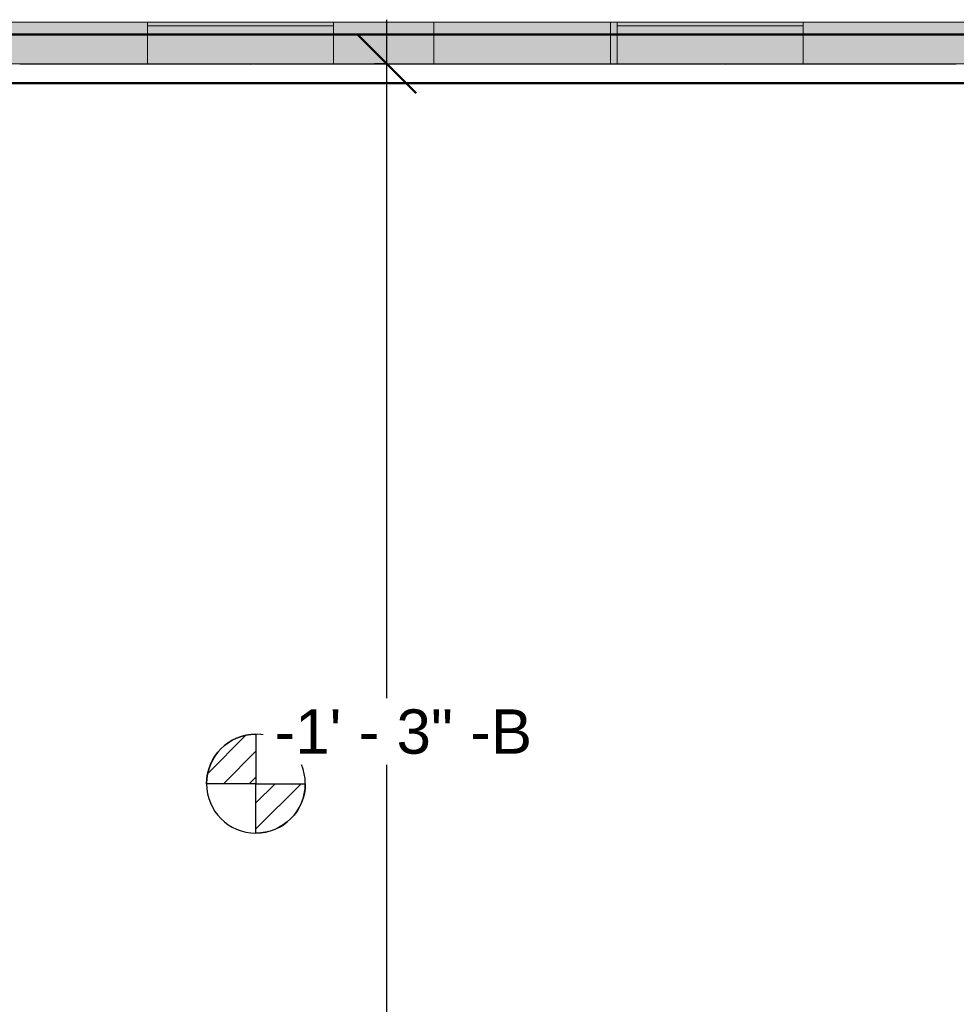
# Model space of a CAD drawing. Header units: inches. Extents: x -4126 to -1814, y 9773 to 12338.
# Tile 106 of 113: x -2433 to -2242, y 11889 to 12090. Entities that reach past the tile are written whole.
import ezdxf

# ---------------------------------------------------------------- set-up
doc = ezdxf.new("R2010")
doc.units = ezdxf.units.IN
doc.header["$MEASUREMENT"] = 0
for name, color, linetype, lineweight in [('A-ANNO-DIMS', 211, 'Continuous', 9), ('A-ANNO-DIMS-96', 211, 'Continuous', 9), ('A-WALL', 113, 'Continuous', 13), ('G-ANNO-DIMS', 111, 'Continuous', 9), ('S-FNDN', 32, 'Continuous', 13)]:
    doc.layers.add(name, color=color, linetype=linetype, lineweight=lineweight)
doc.styles.add('Arial_2', font='arial.ttf', dxfattribs={"height": 9.070866})
doc.styles.add('Century Gothic_B', font='Gothicb.ttf', dxfattribs={"height": 9})
doc.dimstyles.new('OD__1_4__Tol__', dxfattribs={"dimscale": 12, "dimtxt": 9.397514, "dimasz": 1, "dimexe": 0.75, "dimexo": 0.5, "dimgap": 0.125, "dimtad": 1, "dimrnd": 0.25, "dimzin": 1, "dimdsep": 46, "dimlunit": 4, "dimtxsty": 'Century Gothic_B', "dimblk1": 'OBLIQUE', "dimblk2": 'OBLIQUE', "dimsah": 1, "dimcen": 0.09, "dimdle": 0.75, "dimazin": 0, "dimtfac": 1, "dimtdec": 4, "dimtix": 1, "dimtmove": 0, "dimatfit": 3, "dimfxl": 1, "dimtvp": 1, "dimtfill": 1, "dimfrac": 2, "dimtolj": 1, "dimtzin": 0, "dimlwd": 30, "dimlwe": 30, "dimarcsym": 2})
pattern_1 = [(315, (24.846, 124.312), (0.027577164, 0.027577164), [])]

# ---------------------------------------------------------------- blocks, each defined once
blk = doc.blocks.new('CTR - 1st Phase - Shell_rvt-1-FRAMING PLAN - 1ST FLOOR')
at = {"layer": 'A-WALL', "lineweight": 5, "transparency": 33554585}
h = blk.add_hatch(color=13, dxfattribs=at)
h.paths.add_polyline_path([(-2138.91, 12087.19), (-2105.45, 12087.19), (-2105.45, 12089.69), (-2138.91, 12089.69), (-2138.91, 12087.59)], flags=0)
h.paths.add_polyline_path([(-2484.14, 12087.19), (-2484.14, 12089.69), (-2519.41, 12089.69), (-2519.41, 12087.19)], flags=0)
h.paths.add_polyline_path([(-2176.94, 12087.19), (-2176.94, 12089.69), (-2273.31, 12089.69), (-2273.31, 12087.19), (-2181.03, 12087.19)], flags=0)
h.paths.add_polyline_path([(-2446.11, 12087.19), (-2407.34, 12087.19), (-2407.34, 12089.69), (-2446.11, 12089.69)], flags=0)
h.paths.add_polyline_path([(-2369.31, 12087.19), (-2348.79, 12087.19), (-2348.79, 12089.69), (-2369.31, 12089.69)], flags=0)
h.paths.add_polyline_path([(-2312.66, 12087.19), (-2311.34, 12087.19), (-2311.34, 12089.69), (-2312.66, 12089.69)], flags=0)
for points in [[(-2383.63, 12087.19), (-2369.31, 12087.19), (-2369.31, 12089.69), (-2407.34, 12089.69), (-2407.34, 12087.19)], [(-2348.79, 12087.19), (-2312.66, 12087.19), (-2312.66, 12089.69), (-2348.79, 12089.69)], [(-2273.31, 12087.19), (-2273.31, 12089.69), (-2311.34, 12089.67), (-2311.34, 12087.19)], [(-2386.03, 12081.19), (-2369.31, 12081.19), (-2369.31, 12087.19), (-2407.34, 12087.19), (-2407.34, 12081.19), (-2386.46, 12081.19)], [(-2337.69, 12081.19), (-2312.66, 12081.19), (-2312.66, 12087.19), (-2348.79, 12087.19), (-2348.79, 12081.19), (-2337.73, 12081.19)], [(-2289.81, 12081.19), (-2273.31, 12081.19), (-2273.31, 12087.19), (-2311.34, 12087.19), (-2311.34, 12081.19), (-2289.85, 12081.19)], [(-2385.62, 12081.06), (-2385.2, 12081.06), (-2385.2, 12081.19), (-2386.03, 12081.19), (-2386.03, 12081.06), (-2385.66, 12081.06)], [(-2337.32, 12081.06), (-2337.32, 12081.19), (-2338.15, 12081.19), (-2338.15, 12081.06), (-2337.69, 12081.06)], [(-2289.43, 12081.06), (-2289.43, 12081.19), (-2290.27, 12081.19), (-2290.27, 12081.06), (-2289.81, 12081.06)]]:
    blk.add_hatch(color=13, dxfattribs=at).paths.add_polyline_path(points, flags=0)
h = blk.add_hatch(color=13, dxfattribs=at)
h.paths.add_polyline_path([(-2138.91, 12081.06), (-2105.45, 12081.06), (-2105.45, 12087.19), (-2138.91, 12087.19), (-2138.91, 12082.68)], flags=0)
h.paths.add_polyline_path([(-2185.32, 12081.06), (-2185.32, 12082.68), (-2176.94, 12082.68), (-2176.94, 12087.19), (-2273.31, 12087.19), (-2273.31, 12081.19), (-2194.09, 12081.19), (-2194.09, 12081.06)], flags=0)
h.paths.add_polyline_path([(-2433.5, 12081.19), (-2407.34, 12081.19), (-2407.34, 12087.19), (-2446.11, 12087.19), (-2446.11, 12081.19), (-2433.54, 12081.19)], flags=0)
h.paths.add_polyline_path([(-2519.41, 12081.19), (-2484.14, 12081.19), (-2484.14, 12087.19), (-2519.41, 12087.19), (-2519.41, 12084.16)], flags=0)
h.paths.add_polyline_path([(-2349.87, 12081.19), (-2348.79, 12081.19), (-2348.79, 12087.19), (-2369.31, 12087.19), (-2369.31, 12081.19), (-2351.26, 12081.19)], flags=0)
h.paths.add_polyline_path([(-2312.66, 12081.19), (-2311.34, 12081.19), (-2311.34, 12087.19), (-2312.66, 12087.19), (-2312.66, 12085.26)], flags=0)
h = blk.add_hatch(color=13, dxfattribs=at)
h.paths.add_polyline_path([(-2348.79, 12081.06), (-2348.79, 12081.19), (-2369.31, 12081.19), (-2369.31, 12081.06), (-2349.87, 12081.06)], flags=0)
h.paths.add_polyline_path([(-2484.14, 12081.06), (-2484.14, 12081.19), (-2518.82, 12081.19), (-2518.82, 12081.06)], flags=0)
h.paths.add_polyline_path([(-2194.5, 12081.06), (-2194.5, 12081.19), (-2194.93, 12081.19), (-2194.93, 12081.06)], flags=0)
h.paths.add_polyline_path([(-2446.11, 12081.06), (-2434.74, 12081.06), (-2434.74, 12081.19), (-2446.11, 12081.19)], flags=0)
h.paths.add_polyline_path([(-2195.33, 12081.06), (-2195.33, 12081.19), (-2240.73, 12081.19), (-2240.73, 12081.06)], flags=0)
h.paths.add_polyline_path([(-2434.34, 12081.06), (-2433.91, 12081.06), (-2433.91, 12081.19), (-2434.34, 12081.19)], flags=0)
h.paths.add_polyline_path([(-2241.12, 12081.06), (-2241.12, 12081.19), (-2241.55, 12081.19), (-2241.55, 12081.06)], flags=0)
h.paths.add_polyline_path([(-2433.08, 12081.06), (-2432.65, 12081.06), (-2432.65, 12081.19), (-2433.08, 12081.19)], flags=0)
h.paths.add_polyline_path([(-2242.39, 12081.06), (-2242.39, 12081.19), (-2242.82, 12081.19), (-2242.82, 12081.06)], flags=0)
h.paths.add_polyline_path([(-2432.26, 12081.06), (-2407.34, 12081.06), (-2407.34, 12081.19), (-2432.26, 12081.19)], flags=0)
h.paths.add_polyline_path([(-2243.21, 12081.06), (-2243.21, 12081.19), (-2273.31, 12081.19), (-2273.31, 12081.06)], flags=0)
h.paths.add_polyline_path([(-2312.66, 12081.06), (-2311.34, 12081.1), (-2311.34, 12081.19), (-2312.66, 12081.19)], flags=0)
h = blk.add_hatch(color=13, dxfattribs=at)
h.paths.add_polyline_path([(-2243.21, 12081.06), (-2242.82, 12081.06), (-2242.82, 12081.19), (-2243.21, 12081.19)], flags=0)
h.paths.add_polyline_path([(-2240.73, 12081.06), (-2240.73, 12081.19), (-2241.12, 12081.19), (-2241.12, 12081.06)], flags=0)
h.paths.add_polyline_path([(-2434.74, 12081.06), (-2434.34, 12081.06), (-2434.34, 12081.19), (-2434.74, 12081.19)], flags=0)
h.paths.add_polyline_path([(-2194.93, 12081.06), (-2194.93, 12081.19), (-2195.33, 12081.19), (-2195.33, 12081.06)], flags=0)
h.paths.add_polyline_path([(-2432.65, 12081.06), (-2432.26, 12081.06), (-2432.26, 12081.19), (-2432.65, 12081.19)], flags=0)
h = blk.add_hatch(color=13, dxfattribs=at)
h.paths.add_polyline_path([(-2194.5, 12081.06), (-2194.09, 12081.06), (-2194.13, 12081.19), (-2194.5, 12081.19)], flags=0)
h.paths.add_polyline_path([(-2433.5, 12081.06), (-2433.08, 12081.06), (-2433.08, 12081.19), (-2433.91, 12081.19), (-2433.91, 12081.06), (-2433.54, 12081.06)], flags=0)
h.paths.add_polyline_path([(-2241.93, 12081.06), (-2241.55, 12081.06), (-2241.55, 12081.19), (-2242.39, 12081.19), (-2242.39, 12081.06), (-2241.97, 12081.06)], flags=0)
h = blk.add_hatch(color=13, dxfattribs=at)
h.paths.add_polyline_path([(-2369.31, 12081.06), (-2369.31, 12081.19), (-2384.37, 12081.19), (-2384.37, 12081.06), (-2383.63, 12081.06)], flags=0)
h.paths.add_polyline_path([(-2386.86, 12081.06), (-2386.86, 12081.19), (-2407.34, 12081.19), (-2407.34, 12081.06)], flags=0)
h.paths.add_polyline_path([(-2386.46, 12081.06), (-2386.03, 12081.06), (-2386.03, 12081.19), (-2386.46, 12081.19)], flags=0)
h.paths.add_polyline_path([(-2385.2, 12081.06), (-2384.77, 12081.06), (-2384.77, 12081.19), (-2385.2, 12081.19)], flags=0)
h = blk.add_hatch(color=13, dxfattribs=at)
h.paths.add_polyline_path([(-2384.37, 12081.06), (-2384.37, 12081.19), (-2384.77, 12081.19), (-2384.77, 12081.06)], flags=0)
h.paths.add_polyline_path([(-2386.86, 12081.06), (-2386.46, 12081.06), (-2386.46, 12081.19), (-2386.86, 12081.19)], flags=0)
h = blk.add_hatch(color=13, dxfattribs=at)
h.paths.add_polyline_path([(-2312.66, 12081.06), (-2312.66, 12081.19), (-2336.49, 12081.19), (-2336.49, 12081.06), (-2316.1, 12081.06)], flags=0)
h.paths.add_polyline_path([(-2337.32, 12081.06), (-2336.89, 12081.06), (-2336.89, 12081.19), (-2337.32, 12081.19)], flags=0)
h.paths.add_polyline_path([(-2338.97, 12081.06), (-2338.97, 12081.19), (-2348.79, 12081.19), (-2348.79, 12081.06)], flags=0)
h.paths.add_polyline_path([(-2338.15, 12081.06), (-2338.15, 12081.19), (-2338.58, 12081.19), (-2338.58, 12081.06)], flags=0)
h = blk.add_hatch(color=13, dxfattribs=at)
h.paths.add_polyline_path([(-2336.49, 12081.06), (-2336.49, 12081.19), (-2336.89, 12081.19), (-2336.89, 12081.06)], flags=0)
h.paths.add_polyline_path([(-2338.58, 12081.06), (-2338.58, 12081.19), (-2338.97, 12081.19), (-2338.97, 12081.06)], flags=0)
h = blk.add_hatch(color=13, dxfattribs=at)
h.paths.add_polyline_path([(-2291.09, 12081.06), (-2291.09, 12081.19), (-2311.34, 12081.19), (-2311.34, 12081.06)], flags=0)
h.paths.add_polyline_path([(-2273.31, 12081.06), (-2273.31, 12081.19), (-2288.61, 12081.19), (-2288.61, 12081.06)], flags=0)
h.paths.add_polyline_path([(-2289, 12081.06), (-2289, 12081.19), (-2289.43, 12081.19), (-2289.43, 12081.06)], flags=0)
h.paths.add_polyline_path([(-2290.27, 12081.06), (-2290.27, 12081.19), (-2290.7, 12081.19), (-2290.7, 12081.06)], flags=0)
h = blk.add_hatch(color=13, dxfattribs=at)
h.paths.add_polyline_path([(-2290.7, 12081.06), (-2290.7, 12081.19), (-2291.09, 12081.19), (-2291.09, 12081.06)], flags=0)
h.paths.add_polyline_path([(-2288.61, 12081.06), (-2288.61, 12081.19), (-2289, 12081.19), (-2289, 12081.06)], flags=0)
at = {"layer": 'A-WALL', "color": 253}
for p, q in [((-2348.79, 12089.69), (-2519.41, 12089.69)), ((-2312.66, 12089.69), (-2348.79, 12089.69)), ((-2348.79, 12089.69), (-2348.79, 12087.19)), ((-2105.45, 12089.69), (-2312.66, 12089.69)), ((-2312.66, 12087.19), (-2312.66, 12089.69)), ((-2433.08, 12081.06), (-2433.46, 12081.06)), ((-2432.26, 12081.06), (-2432.65, 12081.06)), ((-2386.86, 12081.06), (-2386.46, 12081.06)), ((-2386.46, 12081.06), (-2386.86, 12081.06)), ((-2386.03, 12081.06), (-2385.66, 12081.06)), ((-2385.66, 12081.06), (-2386.03, 12081.06)), ((-2385.57, 12081.06), (-2385.2, 12081.06)), ((-2385.2, 12081.06), (-2385.57, 12081.06)), ((-2384.77, 12081.06), (-2384.37, 12081.06)), ((-2384.37, 12081.06), (-2384.77, 12081.06)), ((-2338.58, 12081.06), (-2338.97, 12081.06)), ((-2337.77, 12081.06), (-2338.15, 12081.06)), ((-2337.32, 12081.06), (-2337.69, 12081.06)), ((-2336.49, 12081.06), (-2336.89, 12081.06)), ((-2291.09, 12081.06), (-2290.7, 12081.06)), ((-2290.7, 12081.06), (-2291.09, 12081.06)), ((-2290.27, 12081.06), (-2289.89, 12081.06)), ((-2289.89, 12081.06), (-2290.27, 12081.06)), ((-2289.81, 12081.06), (-2289.43, 12081.06)), ((-2289.43, 12081.06), (-2289.81, 12081.06)), ((-2289, 12081.06), (-2288.61, 12081.06)), ((-2288.61, 12081.06), (-2289, 12081.06)), ((-2242.82, 12081.06), (-2243.21, 12081.06)), ((-2242.01, 12081.06), (-2242.39, 12081.06))]:
    blk.add_line(p, q, dxfattribs=at)
at = {"layer": 'A-WALL', "color": 33}
for p, q in [((-2446.11, 12089.69), (-2407.34, 12089.69)), ((-2407.34, 12089.69), (-2369.31, 12089.69)), ((-2369.31, 12089.69), (-2407.34, 12089.69)), ((-2407.34, 12089.69), (-2407.34, 12087.19)), ((-2407.34, 12088.94), (-2407.34, 12089.69)), ((-2369.31, 12088.94), (-2407.34, 12088.94)), ((-2407.34, 12088.94), (-2369.31, 12088.94)), ((-2407.34, 12087.19), (-2407.34, 12088.94)), ((-2369.31, 12089.69), (-2311.34, 12089.69)), ((-2369.31, 12088.94), (-2369.31, 12089.69)), ((-2369.31, 12087.19), (-2369.31, 12089.69)), ((-2369.31, 12088.94), (-2369.31, 12087.19)), ((-2348.79, 12089.69), (-2348.79, 12087.19)), ((-2312.66, 12087.19), (-2312.66, 12089.69)), ((-2311.34, 12089.69), (-2273.31, 12089.69)), ((-2273.31, 12089.69), (-2311.34, 12089.69)), ((-2311.34, 12089.67), (-2311.34, 12087.19)), ((-2311.34, 12088.94), (-2311.34, 12089.67)), ((-2273.31, 12088.94), (-2311.34, 12088.94)), ((-2311.34, 12088.94), (-2273.31, 12088.94)), ((-2311.34, 12087.19), (-2311.34, 12088.94)), ((-2273.31, 12089.69), (-2176.94, 12089.69)), ((-2273.31, 12088.94), (-2273.31, 12089.69)), ((-2273.31, 12087.19), (-2273.31, 12089.69)), ((-2273.31, 12088.94), (-2273.31, 12087.19)), ((-2407.34, 12087.19), (-2407.34, 12081.19)), ((-2407.34, 12081.19), (-2407.34, 12087.19)), ((-2369.31, 12087.19), (-2369.31, 12081.19)), ((-2369.31, 12081.19), (-2369.31, 12087.19)), ((-2348.79, 12087.19), (-2348.79, 12081.19)), ((-2312.66, 12081.19), (-2312.66, 12087.19)), ((-2311.34, 12087.19), (-2311.34, 12081.19)), ((-2311.34, 12081.19), (-2311.34, 12087.19)), ((-2273.31, 12087.19), (-2273.31, 12081.19)), ((-2273.31, 12081.19), (-2273.31, 12087.19)), ((-2432.65, 12081.06), (-2433.08, 12081.06)), ((-2407.34, 12081.06), (-2432.26, 12081.06)), ((-2407.34, 12081.19), (-2407.34, 12081.06)), ((-2407.34, 12081.06), (-2407.34, 12081.19)), ((-2407.34, 12081.06), (-2386.86, 12081.06)), ((-2386.86, 12081.06), (-2407.34, 12081.06)), ((-2386.46, 12081.06), (-2386.86, 12081.06)), ((-2386.46, 12081.06), (-2386.03, 12081.06)), ((-2386.03, 12081.06), (-2386.46, 12081.06)), ((-2385.66, 12081.06), (-2386.03, 12081.06)), ((-2385.2, 12081.06), (-2385.57, 12081.06)), ((-2385.2, 12081.06), (-2384.77, 12081.06)), ((-2384.77, 12081.06), (-2385.2, 12081.06)), ((-2384.37, 12081.06), (-2384.77, 12081.06)), ((-2384.37, 12081.06), (-2369.31, 12081.06)), ((-2369.31, 12081.06), (-2384.37, 12081.06)), ((-2369.31, 12081.19), (-2369.31, 12081.06)), ((-2369.31, 12081.06), (-2369.31, 12081.19)), ((-2338.97, 12081.06), (-2369.31, 12081.06)), ((-2348.79, 12081.19), (-2348.79, 12081.06)), ((-2338.15, 12081.06), (-2338.58, 12081.06)), ((-2336.89, 12081.06), (-2337.32, 12081.06)), ((-2311.34, 12081.06), (-2336.49, 12081.06)), ((-2312.66, 12081.06), (-2312.66, 12081.19)), ((-2311.34, 12081.19), (-2311.34, 12081.1)), ((-2311.34, 12081.1), (-2311.34, 12081.19)), ((-2311.34, 12081.06), (-2291.09, 12081.06)), ((-2291.09, 12081.06), (-2311.34, 12081.06)), ((-2290.7, 12081.06), (-2291.09, 12081.06)), ((-2290.7, 12081.06), (-2290.27, 12081.06)), ((-2290.27, 12081.06), (-2290.7, 12081.06)), ((-2289.89, 12081.06), (-2290.27, 12081.06)), ((-2289.43, 12081.06), (-2289.81, 12081.06)), ((-2289.43, 12081.06), (-2289, 12081.06)), ((-2289, 12081.06), (-2289.43, 12081.06)), ((-2288.61, 12081.06), (-2289, 12081.06)), ((-2288.61, 12081.06), (-2273.31, 12081.06)), ((-2273.31, 12081.06), (-2288.61, 12081.06)), ((-2273.31, 12081.19), (-2273.31, 12081.06)), ((-2273.31, 12081.06), (-2273.31, 12081.19)), ((-2243.21, 12081.06), (-2273.31, 12081.06)), ((-2242.39, 12081.06), (-2242.82, 12081.06))]:
    blk.add_line(p, q, dxfattribs=at)
at = {"layer": 'A-WALL', "color": 23}
for p, q in [((-2407.34, 12089.69), (-2369.31, 12089.69)), ((-2311.34, 12089.69), (-2273.31, 12089.69)), ((-2386.86, 12081.06), (-2407.34, 12081.06)), ((-2386.03, 12081.06), (-2386.46, 12081.06)), ((-2384.77, 12081.06), (-2385.2, 12081.06)), ((-2369.31, 12081.06), (-2384.37, 12081.06)), ((-2291.09, 12081.06), (-2311.34, 12081.06)), ((-2290.27, 12081.06), (-2290.7, 12081.06)), ((-2289, 12081.06), (-2289.43, 12081.06)), ((-2273.31, 12081.06), (-2288.61, 12081.06))]:
    blk.add_line(p, q, dxfattribs=at)
at = {"layer": 'A-WALL', "color": 9}
for p, q in [((-2348.79, 12087.19), (-2348.79, 12081.19)), ((-2312.66, 12081.19), (-2312.66, 12087.19)), ((-2433.46, 12081.06), (-2432.65, 12081.06)), ((-2432.65, 12081.06), (-2432.26, 12081.06)), ((-2432.26, 12081.06), (-2386.86, 12081.06)), ((-2386.86, 12081.06), (-2386.46, 12081.06)), ((-2386.46, 12081.06), (-2385.66, 12081.06)), ((-2385.57, 12081.06), (-2384.77, 12081.06)), ((-2384.77, 12081.06), (-2384.37, 12081.06)), ((-2384.37, 12081.06), (-2348.79, 12081.06)), ((-2348.79, 12081.19), (-2348.79, 12081.06)), ((-2348.79, 12081.06), (-2338.97, 12081.06)), ((-2338.97, 12081.06), (-2338.58, 12081.06)), ((-2338.58, 12081.06), (-2337.77, 12081.06)), ((-2337.69, 12081.06), (-2336.89, 12081.06)), ((-2336.89, 12081.06), (-2336.49, 12081.06)), ((-2336.49, 12081.06), (-2312.66, 12081.06)), ((-2312.66, 12081.06), (-2312.66, 12081.19)), ((-2312.66, 12081.06), (-2291.09, 12081.06)), ((-2291.09, 12081.06), (-2290.7, 12081.06)), ((-2290.7, 12081.06), (-2289.89, 12081.06)), ((-2289.81, 12081.06), (-2289, 12081.06)), ((-2289, 12081.06), (-2288.61, 12081.06)), ((-2288.61, 12081.06), (-2243.21, 12081.06)), ((-2243.21, 12081.06), (-2242.82, 12081.06)), ((-2242.82, 12081.06), (-2242.01, 12081.06))]:
    blk.add_line(p, q, dxfattribs=at)
blk = doc.blocks.new('DIMBLOCK4-FRAMING PLAN - 1ST FLOOR')
at = {"layer": 'A-ANNO-DIMS-96', "lineweight": 30}
for p, q in [((-2358.42, 11278.79), (-2358.42, 12090.19)), ((-2360.91, 12081.19), (-2349.42, 12081.19)), ((-2358.42, 12081.19), (-2360.91, 12081.19)), ((-2360.91, 11278.79), (-2349.42, 11278.79)), ((-2358.42, 11278.79), (-2360.91, 11278.79))]:
    blk.add_line(p, q, dxfattribs=at)
at = {"layer": 'A-ANNO-DIMS-96', "lineweight": 50}
for p, q in [((-2358.42, 12081.19), (-2364.42, 12087.19)), ((-2358.42, 12081.19), (-2352.42, 12075.19)), ((-2358.42, 11278.79), (-2364.42, 11284.79)), ((-2358.42, 11278.79), (-2352.42, 11272.79))]:
    blk.add_line(p, q, dxfattribs=at)
at = {"layer": 'A-ANNO-DIMS-96', "color": 0, "lineweight": 30, "char_height": 9, "attachment_point": 1, "rotation": 90, "line_spacing_factor": 0.984502, "style": 'Century Gothic_B', "bg_fill": 3, "box_fill_scale": 1.25, "bg_fill_color": 256, "bg_fill_true_color": 13158600, "bg_fill_transparency": 0}
for s, insert, width in [('66\' - 10 1/2"', (-2371.46, 11644.49), 85.2041), ('-3" ELEV.', (-2353.69, 11654.33), 61.5761)]:
    blk.add_mtext(s, dxfattribs=dict(at, insert=insert, width=width))
blk = doc.blocks.new('_Oblique')
at = {"color": 0, "linetype": 'ByBlock', "lineweight": -2}
blk.add_line((-0.5, -0.5), (0.5, 0.5), dxfattribs=at)
blk = doc.blocks.new('Spot Elevations - Símbolo de cota horizontal-V276-FRAMING PLAN - 1ST FLOOR')
at = {"layer": 'G-ANNO-DIMS'}
h = blk.add_hatch(dxfattribs=at)
h.set_pattern_fill('FP_81', color=256, style=0, pattern_type=2)
h.set_pattern_definition(pattern_1)
edge = h.paths.add_edge_path(flags=0)
edge.add_arc((0, 0), 0.1053, 0, 90, ccw=False)
edge.add_line((0.1053, 0), (0, 0))
edge.add_line((0, 0), (0, 0.1053))
h = blk.add_hatch(dxfattribs=at)
h.set_pattern_fill('FP_81', color=256, style=0, pattern_type=2)
h.set_pattern_definition(pattern_1)
edge = h.paths.add_edge_path(flags=0)
edge.add_arc((0, 0), 0.1053, 0, 90, ccw=False)
edge.add_line((0.1053, 0), (0, 0))
edge.add_line((0, 0), (0, 0.1053))
h = blk.add_hatch(dxfattribs=at)
h.set_pattern_fill('FP_81', color=256, style=0, pattern_type=2)
h.set_pattern_definition(pattern_1)
edge = h.paths.add_edge_path(flags=0)
edge.add_arc((0, 0), 0.1053, 180, 270, ccw=False)
edge.add_line((-0.1053, 0), (0, 0))
edge.add_line((0, 0), (0, -0.1053))
h = blk.add_hatch(dxfattribs=at)
h.set_pattern_fill('FP_81', color=256, style=0, pattern_type=2)
h.set_pattern_definition(pattern_1)
edge = h.paths.add_edge_path(flags=0)
edge.add_arc((0, 0), 0.1053, 180, 270, ccw=False)
edge.add_line((-0.1053, 0), (0, 0))
edge.add_line((0, 0), (0, -0.1053))
at = {"layer": 'G-ANNO-DIMS', "lineweight": 30}
for p, q in [((0, 0.1053), (0, 0)), ((0, 0), (-0.1053, 0)), ((0, 0), (0.1053, 0)), ((0, -0.1053), (0, 0))]:
    blk.add_line(p, q, dxfattribs=at)
blk.add_circle((0, 0), 0.1053, dxfattribs=at)
for start, end in [(360, 90), (180, 270)]:
    blk.add_arc((0, 0), 0.1053, start, end, dxfattribs=at)

msp = doc.modelspace()

# ---------------------------------------------------------------- linework, layer by layer
at = {"layer": 'S-FNDN', "lineweight": 50}
for p, q in [((-3829.324, 12087.189), (-1943.324, 12087.189)), ((-1953.324, 12077.189), (-3819.324, 12077.189))]:
    msp.add_line(p, q, dxfattribs=at)
at = {"layer": 'S-FNDN'}
msp.add_line((-3823.324, 12081.189), (-2186.324, 12081.189), dxfattribs=at)

# ---------------------------------------------------------------- block references
at = {"lineweight": 5}
msp.add_blockref('CTR - 1st Phase - Shell_rvt-1-FRAMING PLAN - 1ST FLOOR', (0, 0), dxfattribs=at)
at = {"layer": 'G-ANNO-DIMS', "lineweight": 30, "extrusion": (0, 0, -1), "xscale": 95.99999999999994, "yscale": 95.99999999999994, "zscale": 95.99999999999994, "rotation": 180}
msp.add_blockref('Spot Elevations - Símbolo de cota horizontal-V276-FRAMING PLAN - 1ST FLOOR', (2385.198, 11933.942), dxfattribs=at)

# ---------------------------------------------------------------- next in the draw order: dimensions: what is measured, and where the dimension line sits
at = {"layer": 'A-ANNO-DIMS', "lineweight": 30}
dim = msp.add_linear_dim(base=(-2358.425, 12081.189), p1=(-2366.91, 11278.789), p2=(-2366.91, 12081.189), angle=90, text='<>\\X-3" ELEV.', dimstyle='OD__1_4__Tol__', override={"dimpost": '<>', "dimfxl": 802.4}, dxfattribs=at)
dim.commit()
dim.dimension.update_dxf_attribs({"geometry": 'DIMBLOCK4-FRAMING PLAN - 1ST FLOOR', "text_midpoint": (-2358.425, 11679.989)})

# ---------------------------------------------------------------- next in the draw order: texts
at = {"layer": 'G-ANNO-DIMS', "insert": (-2381.389, 11949.145), "char_height": 9.07087, "width": 62.85656, "attachment_point": 1, "line_spacing_factor": 0.941778, "style": 'Arial_2', "bg_fill": 3, "box_fill_scale": 1.25, "bg_fill_color": 256, "bg_fill_true_color": 13158600, "bg_fill_transparency": 0}
msp.add_mtext('-1\' - 3" -B', dxfattribs=at)

doc.saveas('drawing.dxf')
